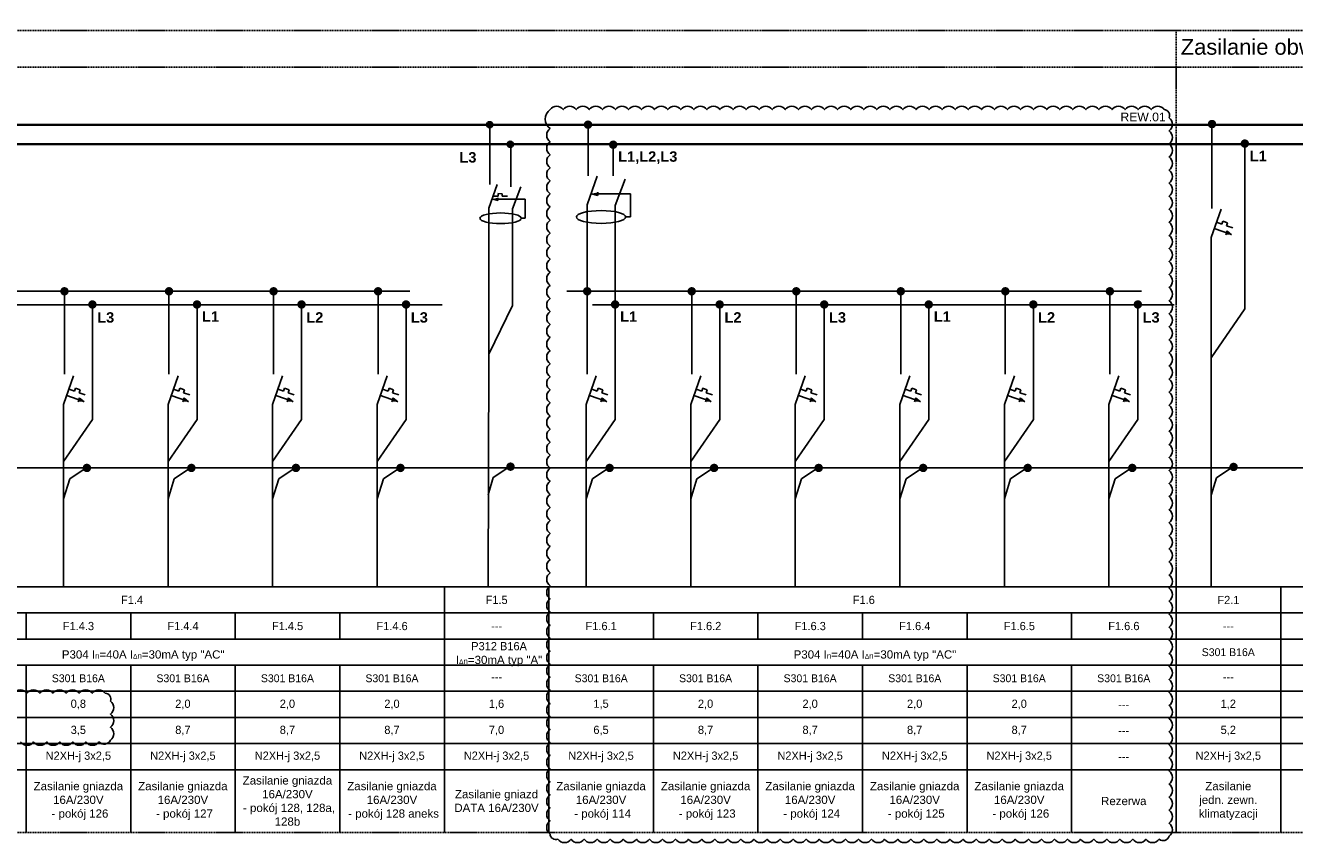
# Model space of a CAD drawing. Header units: millimetres. Extents: x 203 to 3426, y 719 to 2381.
# Tile 6 of 185: x 1523 to 2252, y 1897 to 2366. Entities that reach past the tile are written whole.
import ezdxf
from ezdxf.enums import TextEntityAlignment as Align

# ---------------------------------------------------------------- set-up
doc = ezdxf.new("R2010")
doc.units = ezdxf.units.MM
doc.linetypes.add('DASHED', pattern=[0.75, 0.5, -0.25])
doc.linetypes.add('DASHED2', pattern=[9.525, 6.35, -3.175])
for name, color, linetype in [('_IE_REW01', 30, 'Continuous'), ('Blok', 7, 'Continuous'), ('elektryka', 3, 'Continuous'), ('XE_adresy', 7, 'Continuous'), ('XE_opisy', 7, 'Continuous')]:
    doc.layers.add(name, color=color, linetype=linetype)
doc.styles.add('opis_el', font='arialbd.ttf')
doc.styles.get("Standard").update_dxf_attribs({"font": 'ARIAL.TTF'})
doc.styles.add('STYLE2', font='txt', dxfattribs={"height": 2.5})

msp = doc.modelspace()

# ---------------------------------------------------------------- hatches: boundary and pattern name
for points in [[(1794.33, 2266.99), (1794.33, 2265.46), (1791.2, 2266.22)], [(1851.7, 2270.11), (1851.7, 2268.28), (1847.94, 2269.19)], [(1556.79, 2149.86), (1553.43, 2149.84), (1554.17, 2151.97)], [(1616.79, 2149.86), (1613.43, 2149.84), (1614.17, 2151.97)], [(1676.79, 2149.86), (1673.43, 2149.84), (1674.17, 2151.97)], [(1736.79, 2149.86), (1733.43, 2149.84), (1734.17, 2151.97)], [(1856.79, 2149.86), (1853.43, 2149.84), (1854.17, 2151.97)], [(1916.79, 2149.86), (1913.43, 2149.84), (1914.17, 2151.97)], [(1976.79, 2149.86), (1973.43, 2149.84), (1974.17, 2151.97)], [(2036.79, 2149.86), (2033.43, 2149.84), (2034.17, 2151.97)], [(2096.79, 2149.86), (2093.43, 2149.84), (2094.17, 2151.97)], [(2156.79, 2149.86), (2153.43, 2149.84), (2154.17, 2151.97)]]:
    msp.add_hatch(color=256).paths.add_polyline_path(points)
at = {"linetype": 'Continuous'}
for points in [[(1558.39, 2109.39, 1), (1558.39, 2114.27, 1)], [(1618.39, 2109.39, 1), (1618.39, 2114.27, 1)], [(1678.39, 2109.39, 1), (1678.39, 2114.27, 1)], [(1738.39, 2109.39, 1), (1738.39, 2114.27, 1)], [(1801.53, 2110.11, 1), (1801.53, 2114.99, 1)], [(1858.39, 2109.39, 1), (1858.39, 2114.27, 1)], [(1918.39, 2109.39, 1), (1918.39, 2114.27, 1)], [(1978.39, 2109.39, 1), (1978.39, 2114.27, 1)], [(2038.39, 2109.39, 1), (2038.39, 2114.27, 1)], [(2098.39, 2109.39, 1), (2098.39, 2114.27, 1)], [(2158.39, 2109.39, 1), (2158.39, 2114.27, 1)], [(2216.53, 2109.97, 1), (2216.53, 2114.85, 1)]]:
    msp.add_hatch(color=94, dxfattribs=at).paths.add_polyline_path(points)
at = {"layer": 'Blok'}
h = msp.add_hatch(color=24, dxfattribs=at)
h.dxf.hatch_style = 1
edge = h.paths.add_edge_path()
edge.add_arc((1789.61, 2308.85), 1.75, 0, 360)
for color, points in [(24, [(1846.03, 2306.48, 1), (1846.03, 2311.35, 1)]), (24, [(2204.14, 2306.82, 1), (2204.14, 2311.7, 1)]), (5, [(1860.47, 2294.95, 1), (1860.47, 2299.83, 1)]), (5, [(2222.98, 2295.63, 1), (2222.98, 2300.51, 1)]), (24, [(1545.53, 2210.82, 1), (1545.53, 2215.69, 1)]), (24, [(1605.53, 2210.82, 1), (1605.53, 2215.69, 1)]), (24, [(1665.53, 2210.82, 1), (1665.53, 2215.69, 1)]), (24, [(1725.53, 2210.82, 1), (1725.53, 2215.69, 1)]), (24, [(1845.53, 2210.82, 1), (1845.53, 2215.69, 1)]), (24, [(1905.53, 2210.82, 1), (1905.53, 2215.69, 1)]), (24, [(1965.53, 2210.82, 1), (1965.53, 2215.69, 1)]), (24, [(2025.53, 2210.82, 1), (2025.53, 2215.69, 1)]), (24, [(2085.53, 2210.82, 1), (2085.53, 2215.69, 1)]), (24, [(2145.53, 2210.82, 1), (2145.53, 2215.69, 1)]), (5, [(1561.58, 2203.23, 1), (1561.58, 2208.11, 1)]), (5, [(1621.58, 2203.23, 1), (1621.58, 2208.11, 1)]), (5, [(1681.58, 2203.23, 1), (1681.58, 2208.11, 1)]), (5, [(1741.58, 2203.23, 1), (1741.58, 2208.11, 1)]), (5, [(1861.58, 2203.23, 1), (1861.58, 2208.11, 1)]), (5, [(1921.58, 2203.23, 1), (1921.58, 2208.11, 1)]), (5, [(1981.58, 2203.23, 1), (1981.58, 2208.11, 1)]), (5, [(2041.58, 2203.23, 1), (2041.58, 2208.11, 1)]), (5, [(2101.58, 2203.23, 1), (2101.58, 2208.11, 1)]), (5, [(2161.58, 2203.23, 1), (2161.58, 2208.11, 1)])]:
    msp.add_hatch(color=color, dxfattribs=at).paths.add_polyline_path(points)
h = msp.add_hatch(color=5, dxfattribs=at)
h.dxf.hatch_style = 1
edge = h.paths.add_edge_path()
edge.add_arc((1801.38, 2297.66), 1.75, 0, 360)
at = {"layer": 'XE_opisy'}
msp.add_hatch(color=256, dxfattribs=at).paths.add_polyline_path([(2215.41, 2245.74), (2212.05, 2245.71), (2212.8, 2247.84)])

# ---------------------------------------------------------------- linework, layer by layer
for p, q in [((1789.18, 2260.91), (1793.95, 2274.61)), ((1802.61, 2260.58), (1807.38, 2273.31)), ((1791.2, 2266.22), (1794.33, 2265.46)), ((1794.35, 2267.83), (1791.59, 2267.83)), ((1796.67, 2269.27), (1794.32, 2269.31)), ((1794.33, 2266.99), (1794.33, 2265.46)), ((1809.96, 2266.22), (1794.33, 2266.22)), ((1794.35, 2269.27), (1794.35, 2267.83)), ((1796.67, 2267.83), (1796.67, 2269.27)), ((1799.8, 2267.83), (1796.67, 2267.83)), ((1809.96, 2255.16), (1809.96, 2266.22)), ((1847.94, 2269.19), (1851.7, 2268.28)), ((1851.7, 2270.11), (1851.7, 2268.28)), ((1870.46, 2269.19), (1851.7, 2269.19)), ((1870.46, 2255.92), (1870.46, 2269.19)), ((1807.68, 2255.16), (1809.96, 2255.16)), ((1867.72, 2255.92), (1870.46, 2255.92)), ((1788.62, 2043.56), (1789.14, 2177.07)), ((1545, 2148.17), (1550.72, 2164.61)), ((1605, 2148.17), (1610.72, 2164.61)), ((1665, 2148.17), (1670.72, 2164.61)), ((1725, 2148.17), (1730.72, 2164.61)), ((1845, 2148.17), (1850.72, 2164.61)), ((1905, 2148.17), (1910.72, 2164.61)), ((1965, 2148.17), (1970.72, 2164.61)), ((2025, 2148.17), (2030.72, 2164.61)), ((2085, 2148.17), (2090.72, 2164.61)), ((2145, 2148.17), (2150.72, 2164.61)), ((1551.26, 2155.94), (1548.13, 2157.03)), ((1551.83, 2157.57), (1551.26, 2155.94)), ((1554.46, 2156.65), (1551.81, 2157.63)), ((1553.89, 2155.02), (1554.46, 2156.65)), ((1611.26, 2155.94), (1608.13, 2157.03)), ((1611.83, 2157.57), (1611.26, 2155.94)), ((1614.46, 2156.65), (1611.81, 2157.63)), ((1613.89, 2155.02), (1614.46, 2156.65)), ((1671.26, 2155.94), (1668.13, 2157.03)), ((1671.83, 2157.57), (1671.26, 2155.94)), ((1674.46, 2156.65), (1671.81, 2157.63)), ((1673.89, 2155.02), (1674.46, 2156.65)), ((1731.26, 2155.94), (1728.13, 2157.03)), ((1731.83, 2157.57), (1731.26, 2155.94)), ((1734.46, 2156.65), (1731.81, 2157.63)), ((1733.89, 2155.02), (1734.46, 2156.65)), ((1851.26, 2155.94), (1848.13, 2157.03)), ((1851.83, 2157.57), (1851.26, 2155.94)), ((1854.46, 2156.65), (1851.81, 2157.63)), ((1853.89, 2155.02), (1854.46, 2156.65)), ((1911.26, 2155.94), (1908.13, 2157.03)), ((1911.83, 2157.57), (1911.26, 2155.94)), ((1914.46, 2156.65), (1911.81, 2157.63)), ((1913.89, 2155.02), (1914.46, 2156.65)), ((1971.26, 2155.94), (1968.13, 2157.03)), ((1971.83, 2157.57), (1971.26, 2155.94)), ((1974.46, 2156.65), (1971.81, 2157.63)), ((1973.89, 2155.02), (1974.46, 2156.65)), ((2031.26, 2155.94), (2028.13, 2157.03)), ((2031.83, 2157.57), (2031.26, 2155.94)), ((2034.46, 2156.65), (2031.81, 2157.63)), ((2033.89, 2155.02), (2034.46, 2156.65)), ((2091.26, 2155.94), (2088.13, 2157.03)), ((2091.83, 2157.57), (2091.26, 2155.94)), ((2094.46, 2156.65), (2091.81, 2157.63)), ((2093.89, 2155.02), (2094.46, 2156.65)), ((2151.26, 2155.94), (2148.13, 2157.03)), ((2151.83, 2157.57), (2151.26, 2155.94)), ((2154.46, 2156.65), (2151.81, 2157.63)), ((2153.89, 2155.02), (2154.46, 2156.65)), ((1556.15, 2150.08), (1546.84, 2153.33)), ((1553.43, 2149.84), (1554.2, 2152.04)), ((1557.44, 2153.78), (1553.89, 2155.02)), ((1556.79, 2149.86), (1554.17, 2151.97)), ((1616.15, 2150.08), (1606.84, 2153.33)), ((1613.43, 2149.84), (1614.2, 2152.04)), ((1617.44, 2153.78), (1613.89, 2155.02)), ((1616.79, 2149.86), (1614.17, 2151.97)), ((1676.15, 2150.08), (1666.84, 2153.33)), ((1673.43, 2149.84), (1674.2, 2152.04)), ((1677.44, 2153.78), (1673.89, 2155.02)), ((1676.79, 2149.86), (1674.17, 2151.97)), ((1736.15, 2150.08), (1726.84, 2153.33)), ((1733.43, 2149.84), (1734.2, 2152.04)), ((1737.44, 2153.78), (1733.89, 2155.02)), ((1736.79, 2149.86), (1734.17, 2151.97)), ((1856.15, 2150.08), (1846.84, 2153.33)), ((1853.43, 2149.84), (1854.2, 2152.04)), ((1857.44, 2153.78), (1853.89, 2155.02)), ((1856.79, 2149.86), (1854.17, 2151.97)), ((1916.15, 2150.08), (1906.84, 2153.33)), ((1913.43, 2149.84), (1914.2, 2152.04)), ((1917.44, 2153.78), (1913.89, 2155.02)), ((1916.79, 2149.86), (1914.17, 2151.97)), ((1976.15, 2150.08), (1966.84, 2153.33)), ((1973.43, 2149.84), (1974.2, 2152.04)), ((1977.44, 2153.78), (1973.89, 2155.02)), ((1976.79, 2149.86), (1974.17, 2151.97)), ((2036.15, 2150.08), (2026.84, 2153.33)), ((2033.43, 2149.84), (2034.2, 2152.04)), ((2037.44, 2153.78), (2033.89, 2155.02)), ((2036.79, 2149.86), (2034.17, 2151.97)), ((2096.15, 2150.08), (2086.84, 2153.33)), ((2093.43, 2149.84), (2094.2, 2152.04)), ((2097.44, 2153.78), (2093.89, 2155.02)), ((2096.79, 2149.86), (2094.17, 2151.97)), ((2156.15, 2150.08), (2146.84, 2153.33)), ((2153.43, 2149.84), (2154.2, 2152.04)), ((2157.44, 2153.78), (2153.89, 2155.02)), ((2156.79, 2149.86), (2154.17, 2151.97)), ((1545, 2043.56), (1545, 2148.17)), ((1605, 2043.56), (1605, 2148.17)), ((1665, 2043.56), (1665, 2148.17)), ((1725, 2043.56), (1725, 2148.17)), ((1845, 2043.56), (1845, 2148.17)), ((1905, 2043.56), (1905, 2148.17)), ((1965, 2043.56), (1965, 2148.17)), ((2025, 2043.56), (2025, 2148.17)), ((2085, 2043.56), (2085, 2148.17)), ((2145, 2043.56), (2145, 2148.17))]:
    msp.add_line(p, q)
at = {"color": 94}
for p, q in [((1791.67, 2106.32), (1801.08, 2112.59)), ((1545, 2094.03), (1548.54, 2105.6)), ((1548.54, 2105.6), (1557.94, 2111.87)), ((1605, 2094.03), (1608.54, 2105.6)), ((1608.54, 2105.6), (1617.94, 2111.87)), ((1665, 2094.03), (1668.54, 2105.6)), ((1668.54, 2105.6), (1677.94, 2111.87)), ((1725, 2094.03), (1728.54, 2105.6)), ((1728.54, 2105.6), (1737.94, 2111.87)), ((1788.62, 2096.34), (1791.67, 2106.32)), ((1845, 2094.03), (1848.54, 2105.6)), ((1848.54, 2105.6), (1857.94, 2111.87)), ((1905, 2094.03), (1908.54, 2105.6)), ((1908.54, 2105.6), (1917.94, 2111.87)), ((1965, 2094.03), (1968.54, 2105.6)), ((1968.54, 2105.6), (1977.94, 2111.87)), ((2025, 2094.03), (2028.54, 2105.6)), ((2028.54, 2105.6), (2037.94, 2111.87)), ((2085, 2094.03), (2088.54, 2105.6)), ((2088.54, 2105.6), (2097.94, 2111.87)), ((2145, 2094.03), (2148.54, 2105.6)), ((2148.54, 2105.6), (2157.94, 2111.87)), ((2203.62, 2096.2), (2206.67, 2106.18)), ((2206.67, 2106.18), (2216.07, 2112.44))]:
    msp.add_line(p, q, dxfattribs=at)
for points in [[(203.56, 2043.56), (3083.56, 2043.56)], [(1763.56, 2043.56), (1763.56, 1902.56)], [(1823.56, 2043.56), (1823.56, 1902.56)], [(2183.56, 2043.56), (2183.56, 1902.56)], [(2243.56, 2043.56), (2243.56, 1902.56)], [(263.56, 2028.56), (3083.56, 2028.56)], [(1523.56, 2028.56), (1523.56, 2013.56)], [(1583.56, 2028.56), (1583.56, 2013.56)], [(1583.56, 2028.56), (1583.56, 2013.56)], [(1643.56, 2028.56), (1643.56, 2013.56)], [(1703.56, 2028.56), (1703.56, 2013.56)], [(1883.56, 2028.56), (1883.56, 2013.56)], [(1943.56, 2028.56), (1943.56, 2013.56)], [(2003.56, 2028.56), (2003.56, 2013.56)], [(2003.56, 2028.56), (2003.56, 2013.56)], [(2063.56, 2028.56), (2063.56, 2013.56)], [(2123.56, 2028.56), (2123.56, 2013.56)], [(203.56, 2013.56), (3083.56, 2013.56)], [(263.56, 1998.56), (3083.56, 1998.56)], [(1523.56, 1998.56), (1523.56, 1902.56)], [(1583.56, 1998.56), (1583.56, 1902.56)], [(1583.56, 1998.56), (1583.56, 1902.56)], [(1583.56, 1998.56), (1583.56, 1902.56)], [(1583.56, 1998.56), (1583.56, 1902.56)], [(1583.56, 1998.56), (1583.56, 1902.56)], [(1643.56, 1998.56), (1643.56, 1902.56)], [(1703.56, 1998.56), (1703.56, 1902.56)], [(1883.56, 1998.56), (1883.56, 1902.56)], [(1943.56, 1998.56), (1943.56, 1902.56)], [(2003.56, 1998.56), (2003.56, 1902.56)], [(2063.56, 1998.56), (2063.56, 1902.56)], [(2123.56, 1998.56), (2123.56, 1902.56)], [(203.56, 1983.56), (3083.56, 1983.56)], [(203.56, 1968.56), (3083.56, 1968.56)], [(203.56, 1953.56), (3083.56, 1953.56)], [(203.56, 1938.56), (3083.56, 1938.56)]]:
    msp.add_lwpolyline(points)
for centre, major_axis in [((1853.51, 2255.92), (-14.2, 0)), ((1795.84, 2255.16), (-11.84, 0))]:
    msp.add_ellipse(centre, major_axis=major_axis, ratio=0.258872)
at = {"layer": '_IE_REW01'}
msp.add_lwpolyline([(1824.26, 2317.56, -0.5206), (1831.76, 2317.56, -0.5206), (1839.26, 2317.56, -0.5206), (1846.76, 2317.56, -0.5206), (1854.26, 2317.56, -0.5206), (1861.76, 2317.56, -0.5206), (1869.26, 2317.56, -0.5206), (1876.76, 2317.56, -0.5206), (1884.26, 2317.56, -0.5206), (1891.76, 2317.56, -0.5206), (1899.26, 2317.56, -0.5206), (1906.76, 2317.56, -0.5206), (1914.26, 2317.56, -0.5206), (1921.76, 2317.56, -0.5206), (1929.26, 2317.56, -0.5206), (1936.76, 2317.56, -0.5206), (1944.26, 2317.56, -0.5206), (1951.76, 2317.56, -0.5206), (1959.26, 2317.56, -0.5206), (1966.76, 2317.56, -0.5206), (1974.26, 2317.56, -0.5206), (1981.76, 2317.56, -0.5206), (1989.26, 2317.56, -0.5206), (1996.76, 2317.56, -0.5206), (2004.26, 2317.56, -0.5206), (2011.76, 2317.56, -0.5206), (2019.26, 2317.56, -0.5206), (2026.76, 2317.56, -0.5206), (2034.26, 2317.56, -0.5206), (2041.76, 2317.56, -0.5206), (2049.26, 2317.56, -0.5206), (2056.76, 2317.56, -0.5206), (2064.26, 2317.56, -0.5206), (2071.76, 2317.56, -0.5206), (2079.26, 2317.56, -0.5206), (2086.76, 2317.56, -0.5206), (2094.26, 2317.56, -0.5206), (2101.76, 2317.56, -0.5206), (2109.26, 2317.56, -0.5206), (2116.76, 2317.56, -0.5206), (2124.26, 2317.56, -0.5206), (2131.76, 2317.56, -0.5206), (2139.26, 2317.56, -0.5206), (2146.76, 2317.56, -0.5206), (2154.26, 2317.56, -0.5206), (2161.76, 2317.56, -0.5206), (2169.26, 2317.56, -0.5206), (2176.76, 2317.56, -0.5206), (2179.55, 2312.85, -0.5206), (2179.55, 2305.35, -0.5206), (2179.55, 2297.85, -0.5206), (2179.55, 2290.35, -0.5206), (2179.55, 2282.85, -0.5206), (2179.55, 2275.35, -0.5206), (2179.55, 2267.85, -0.5206), (2179.55, 2260.35, -0.5206), (2179.55, 2252.85, -0.5206), (2179.55, 2245.35, -0.5206), (2179.55, 2237.85, -0.5206), (2179.55, 2230.35, -0.5206), (2179.55, 2222.85, -0.5206), (2179.55, 2215.35, -0.5206), (2179.55, 2207.85, -0.5206), (2179.55, 2200.35, -0.5206), (2179.55, 2192.85, -0.5206), (2179.55, 2185.35, -0.5206), (2179.55, 2177.85, -0.5206), (2179.55, 2170.35, -0.5206), (2179.55, 2162.85, -0.5206), (2179.55, 2155.35, -0.5206), (2179.55, 2147.85, -0.5206), (2179.55, 2140.35, -0.5206), (2179.55, 2132.85, -0.5206), (2179.55, 2125.35, -0.5206), (2179.55, 2117.85, -0.5206), (2179.55, 2110.35, -0.5206), (2179.55, 2102.85, -0.5206), (2179.55, 2095.35, -0.5206), (2179.55, 2087.85, -0.5206), (2179.55, 2080.35, -0.5206), (2179.55, 2072.85, -0.5206), (2179.55, 2065.35, -0.5206), (2179.55, 2057.85, -0.5206), (2179.55, 2050.35, -0.5206), (2179.55, 2042.85, -0.5206), (2179.55, 2035.35, -0.5206), (2179.55, 2027.85, -0.5206), (2179.55, 2020.35, -0.5206), (2179.55, 2012.85, -0.5206), (2179.55, 2005.35, -0.5206), (2179.55, 1997.85, -0.5206), (2179.55, 1990.35, -0.5206), (2179.55, 1982.85, -0.5206), (2179.55, 1975.35, -0.5206), (2179.55, 1967.85, -0.5206), (2179.55, 1960.35, -0.5206), (2179.55, 1952.85, -0.5206), (2179.55, 1945.35, -0.5206), (2179.55, 1937.85, -0.5206), (2179.55, 1930.35, -0.5206), (2179.55, 1922.85, -0.5206), (2179.55, 1915.35, -0.5206), (2179.55, 1907.85, -0.5206), (2179.55, 1900.35, -0.5206), (2173.76, 1898.65, -0.5206), (2166.26, 1898.65, -0.5206), (2158.76, 1898.65, -0.5206), (2151.26, 1898.65, -0.5206), (2143.76, 1898.65, -0.5206), (2136.26, 1898.65, -0.5206), (2128.76, 1898.65, -0.5206), (2121.26, 1898.65, -0.5206), (2113.76, 1898.65, -0.5206), (2106.26, 1898.65, -0.5206), (2098.76, 1898.65, -0.5206), (2091.26, 1898.65, -0.5206), (2083.76, 1898.65, -0.5206), (2076.26, 1898.65, -0.5206), (2068.76, 1898.65, -0.5206), (2061.26, 1898.65, -0.5206), (2053.76, 1898.65, -0.5206), (2046.26, 1898.65, -0.5206), (2038.76, 1898.65, -0.5206), (2031.26, 1898.65, -0.5206), (2023.76, 1898.65, -0.5206), (2016.26, 1898.65, -0.5206), (2008.76, 1898.65, -0.5206), (2001.26, 1898.65, -0.5206), (1993.76, 1898.65, -0.5206), (1986.26, 1898.65, -0.5206), (1978.76, 1898.65, -0.5206), (1971.26, 1898.65, -0.5206), (1963.76, 1898.65, -0.5206), (1956.26, 1898.65, -0.5206), (1948.76, 1898.65, -0.5206), (1941.26, 1898.65, -0.5206), (1933.76, 1898.65, -0.5206), (1926.26, 1898.65, -0.5206), (1918.76, 1898.65, -0.5206), (1911.26, 1898.65, -0.5206), (1903.76, 1898.65, -0.5206), (1896.26, 1898.65, -0.5206), (1888.76, 1898.65, -0.5206), (1881.26, 1898.65, -0.5206), (1873.76, 1898.65, -0.5206), (1866.26, 1898.65, -0.5206), (1858.76, 1898.65, -0.5206), (1851.26, 1898.65, -0.5206), (1843.76, 1898.65, -0.5206), (1836.26, 1898.65, -0.5206), (1828.76, 1898.65, -0.5206), (1824.26, 1901.64, -0.5206), (1824.26, 1909.14, -0.5206), (1824.26, 1916.64, -0.5206), (1824.26, 1924.14, -0.5206), (1824.26, 1931.64, -0.5206), (1824.26, 1939.14, -0.5206), (1824.26, 1946.64, -0.5206), (1824.26, 1954.14, -0.5206), (1824.26, 1961.64, -0.5206), (1824.26, 1969.14, -0.5206), (1824.26, 1976.64, -0.5206), (1824.26, 1984.14, -0.5206), (1824.26, 1991.64, -0.5206), (1824.26, 1999.14, -0.5206), (1824.26, 2006.64, -0.5206), (1824.26, 2014.14, -0.5206), (1824.26, 2021.64, -0.5206), (1824.26, 2029.14, -0.5206), (1824.26, 2036.64, -0.5206), (1824.26, 2044.14, -0.5206), (1824.26, 2051.64, -0.5206), (1824.26, 2059.14, -0.5206), (1824.26, 2066.64, -0.5206), (1824.26, 2074.14, -0.5206), (1824.26, 2081.64, -0.5206), (1824.26, 2089.14, -0.5206), (1824.26, 2096.64, -0.5206), (1824.26, 2104.14, -0.5206), (1824.26, 2111.64, -0.5206), (1824.26, 2119.14, -0.5206), (1824.26, 2126.64, -0.5206), (1824.26, 2134.14, -0.5206), (1824.26, 2141.64, -0.5206), (1824.26, 2149.14, -0.5206), (1824.26, 2156.64, -0.5206), (1824.26, 2164.14, -0.5206), (1824.26, 2171.64, -0.5206), (1824.26, 2179.14, -0.5206), (1824.26, 2186.64, -0.5206), (1824.26, 2194.14, -0.5206), (1824.26, 2201.64, -0.5206), (1824.26, 2209.14, -0.5206), (1824.26, 2216.64, -0.5206), (1824.26, 2224.14, -0.5206), (1824.26, 2231.64, -0.5206), (1824.26, 2239.14, -0.5206), (1824.26, 2246.64, -0.5206), (1824.26, 2254.14, -0.5206), (1824.26, 2261.64, -0.5206), (1824.26, 2269.14, -0.5206), (1824.26, 2276.64, -0.5206), (1824.26, 2284.14, -0.5206), (1824.26, 2291.64, -0.5206), (1824.26, 2299.14, -0.5206), (1824.26, 2306.64, -0.5206), (1824.26, 2317.56, -0.5206)], format="xyb", close=True, dxfattribs=at)
msp.add_lwpolyline([(1516.44, 1982.48, -0.5206), (1523.94, 1982.48, -0.5206), (1531.44, 1982.48, -0.5206), (1538.94, 1982.48, -0.5206), (1546.44, 1982.48, -0.5206), (1553.94, 1982.48, -0.5206), (1561.44, 1982.48, -0.5206), (1568.94, 1982.48, -0.5206), (1571.92, 1977.96, -0.5206), (1571.92, 1970.46, -0.5206), (1571.92, 1962.96, -0.5206), (1571.92, 1955.46, -0.5206), (1565.33, 1954.55, -0.5206), (1557.83, 1954.55, -0.5206), (1550.33, 1954.55, -0.5206), (1542.83, 1954.55, -0.5206), (1535.33, 1954.55, -0.5206), (1527.83, 1954.55, -0.5206), (1520.33, 1954.55, -0.5206)], format="xyb", dxfattribs=at)
at = {"layer": 'Blok', "linetype": 'DASHED2', "ltscale": 0.1}
for p, q in [((203.56, 2362.98), (3083.56, 2362.98)), ((203.56, 2341.98), (3083.56, 2341.98))]:
    msp.add_line(p, q, dxfattribs=at)
at = {"layer": 'Blok', "color": 24}
for p, q in [((2204.14, 2309.3), (2204.14, 2260.7)), ((1789.61, 2308.85), (1789.61, 2274.61)), ((1846.03, 2308.56), (1846.03, 2279.47)), ((1845.52, 2262.82), (1851.24, 2279.25)), ((1845.51, 2213.32), (1845.52, 2262.82)), ((1413.81, 2213.32), (1743.74, 2213.32)), ((1545.51, 2212.4), (1545.51, 2165.66)), ((1605.51, 2212.4), (1605.51, 2165.66)), ((1665.51, 2212.4), (1665.51, 2165.66)), ((1725.51, 2212.4), (1725.51, 2165.66)), ((1833.81, 2213.32), (2163.74, 2213.32)), ((1845.51, 2212.4), (1845.51, 2165.66)), ((1905.51, 2212.4), (1905.51, 2165.66)), ((1965.51, 2212.4), (1965.51, 2165.66)), ((2025.51, 2212.4), (2025.51, 2165.66)), ((2085.51, 2212.4), (2085.51, 2165.66)), ((2145.51, 2212.4), (2145.51, 2165.66))]:
    msp.add_line(p, q, dxfattribs=at)
at = {"layer": 'Blok', "color": 5}
for p, q in [((1801.64, 2295.93), (1801.64, 2273.31)), ((1860.47, 2297.36), (1860.47, 2279.47)), ((2222.98, 2298.11), (2222.98, 2203.16)), ((1861.64, 2262.42), (1867.36, 2277.69)), ((1802.61, 2260.58), (1802.61, 2205.05)), ((1861.64, 2207.33), (1861.64, 2262.7)), ((1428.63, 2205.48), (1762.36, 2205.48)), ((1561.64, 2205.48), (1561.64, 2139.58)), ((1621.64, 2205.48), (1621.64, 2139.58)), ((1681.64, 2205.48), (1681.64, 2139.58)), ((1741.64, 2205.48), (1741.64, 2139.58)), ((1802.61, 2205.05), (1789.14, 2177.07)), ((1848.63, 2205.48), (2182.36, 2205.48)), ((1861.64, 2205.48), (1861.64, 2139.58)), ((1921.64, 2205.48), (1921.64, 2139.58)), ((1981.64, 2205.48), (1981.64, 2139.58)), ((2041.64, 2205.48), (2041.64, 2139.58)), ((2101.64, 2205.48), (2101.64, 2139.58)), ((2161.64, 2205.48), (2161.64, 2139.58)), ((2222.98, 2203.16), (2203.62, 2175.13)), ((1561.64, 2139.58), (1545, 2115.48)), ((1621.64, 2139.58), (1605, 2115.48)), ((1681.64, 2139.58), (1665, 2115.48)), ((1741.64, 2139.58), (1725, 2115.48)), ((1861.64, 2139.58), (1845, 2115.48)), ((1921.64, 2139.58), (1905, 2115.48)), ((1981.64, 2139.58), (1965, 2115.48)), ((2041.64, 2139.58), (2025, 2115.48)), ((2101.64, 2139.58), (2085, 2115.48)), ((2161.64, 2139.58), (2145, 2115.48))]:
    msp.add_line(p, q, dxfattribs=at)
at = {"layer": 'Blok', "color": 24, "const_width": 1.4}
msp.add_lwpolyline([(203.56, 2308.85), (3083.56, 2308.85)], dxfattribs=at)
at = {"layer": 'Blok', "color": 5, "const_width": 1.4}
msp.add_lwpolyline([(203.56, 2297.66), (3083.56, 2297.66)], dxfattribs=at)
at = {"layer": 'Blok', "color": 24}
msp.add_lwpolyline([(1789.18, 2260.91), (1789.14, 2177.07)], dxfattribs=at)
at = {"layer": 'Blok', "color": 2, "linetype": 'DASHED2', "const_width": 1}
msp.add_lwpolyline([(203.56, 2111.86), (3083.56, 2111.86)], dxfattribs=at)
at = {"layer": 'Blok', "color": 94, "linetype": 'DASHED', "const_width": 1}
msp.add_lwpolyline([(203.56, 2111.86), (3083.56, 2111.86)], dxfattribs=at)
at = {"layer": 'Blok', "color": 24}
msp.add_circle((1789.61, 2308.85), 1.75, dxfattribs=at)
at = {"layer": 'Blok', "color": 5}
msp.add_circle((1801.38, 2297.66), 1.75, dxfattribs=at)
at = {"layer": 'XE_opisy', "linetype": 'DASHED2', "ltscale": 0.1}
msp.add_line((2183.56, 2362.98), (2183.56, 2043.56), dxfattribs=at)
at = {"layer": 'XE_opisy'}
for p, q in [((2203.62, 2244.05), (2209.35, 2260.48)), ((2209.88, 2251.81), (2206.76, 2252.9)), ((2210.45, 2253.45), (2209.88, 2251.81)), ((2213.08, 2252.53), (2210.44, 2253.51)), ((2212.51, 2250.9), (2213.08, 2252.53)), ((2214.77, 2245.96), (2205.47, 2249.21)), ((2212.05, 2245.71), (2212.82, 2247.91)), ((2216.06, 2249.66), (2212.51, 2250.9)), ((2215.41, 2245.74), (2212.8, 2247.84))]:
    msp.add_line(p, q, dxfattribs=at)
at = {"layer": 'XE_opisy', "linetype": 'Continuous'}
msp.add_line((2203.62, 2043.56), (2203.62, 2244.05), dxfattribs=at)
at = {"layer": 'XE_opisy', "linetype": 'DASHED2', "ltscale": 0.1}
msp.add_lwpolyline([(203.56, 1902.56), (3083.56, 1902.56)], dxfattribs=at)

# ---------------------------------------------------------------- texts
at = {"linetype": 'Continuous', "style": 'opis_el'}
for s, p in [('L3', (1772.2, 2287.17)), ('L1,L2,L3', (1863.3, 2287.62)), ('L1', (2225.8, 2287.91)), ('L3', (1564.31, 2195.24)), ('L1', (1624.46, 2195.73)), ('L2', (1684.31, 2195.24)), ('L3', (1744.31, 2195.24)), ('L1', (1864.46, 2195.73)), ('L2', (1924.31, 2195.24)), ('L3', (1984.31, 2195.24)), ('L1', (2044.46, 2195.73)), ('L2', (2104.31, 2195.24)), ('L3', (2164.31, 2195.24))]:
    msp.add_text(s, height=6, dxfattribs=at).set_placement(p)
at = {"insert": (2183.56, 2352.21), "char_height": 9, "attachment_point": 4}
msp.add_mtext_dynamic_manual_height_columns('\\pxqc;Zasilanie obwodów sanitarnych', width=179.9999, gutter_width=12.5, heights=[15.78], dxfattribs=at)
at = {"layer": '_IE_REW01', "insert": (2151.58, 2315.84), "char_height": 5, "width": 47.6493, "attachment_point": 1}
msp.add_mtext('REW.01', dxfattribs=at)
at = {"layer": 'elektryka', "color": 7, "linetype": 'Continuous', "style": 'STYLE2'}
for s, p in [('F1.5', (1793.56, 2036.04)), ('F2.1', (2213.56, 2036.04)), ('F1.4.3', (1553.56, 2021.05)), ('F1.4.4', (1613.56, 2021.05)), ('F1.4.5', (1673.56, 2021.05)), ('F1.4.6', (1733.56, 2021.05)), ('---', (1793.56, 2021.04)), ('F1.6.1', (1853.56, 2021.05)), ('F1.6.2', (1913.56, 2021.05)), ('F1.6.3', (1973.56, 2021.05)), ('F1.6.4', (2033.56, 2021.05)), ('F1.6.5', (2093.56, 2021.05)), ('F1.6.6', (2153.56, 2021.05)), ('---', (2213.56, 2021.04)), ('---', (2153.49, 1976.04)), ('---', (2153.49, 1961.04)), ('---', (2153.49, 1946.04))]:
    msp.add_text(s, height=4.725, dxfattribs=at).set_placement(p, align=Align.MIDDLE)
at = {"layer": 'XE_adresy', "linetype": 'Continuous', "style": 'STYLE2'}
for s, p in [('F1.4', (1584.3, 2036.05)), ('F1.6', (2004.3, 2036.05)), ('0,8', (1553.49, 1976.04)), ('2,0', (1613.49, 1976.04)), ('2,0', (1673.49, 1976.04)), ('2,0', (1733.49, 1976.04)), ('1,6', (1793.49, 1976.04)), ('1,5', (1853.49, 1976.04)), ('2,0', (1913.49, 1976.04)), ('2,0', (1973.49, 1976.04)), ('2,0', (2033.49, 1976.04)), ('2,0', (2093.49, 1976.04)), ('1,2', (2213.49, 1976.04)), ('3,5', (1553.49, 1961.04)), ('8,7', (1613.49, 1961.04)), ('8,7', (1673.49, 1961.04)), ('8,7', (1733.49, 1961.04)), ('7,0', (1793.49, 1961.04)), ('6,5', (1853.49, 1961.04)), ('8,7', (1913.49, 1961.04)), ('8,7', (1973.49, 1961.04)), ('8,7', (2033.49, 1961.04)), ('8,7', (2093.49, 1961.04)), ('5,2', (2213.49, 1961.04)), ('N2XH-j 3x2,5', (1553.49, 1946.04)), ('N2XH-j 3x2,5', (1613.49, 1946.04)), ('N2XH-j 3x2,5', (1673.49, 1946.04)), ('N2XH-j 3x2,5', (1733.49, 1946.04)), ('N2XH-j 3x2,5', (1793.49, 1946.04)), ('N2XH-j 3x2,5', (1853.49, 1946.04)), ('N2XH-j 3x2,5', (1913.49, 1946.04)), ('N2XH-j 3x2,5', (1973.49, 1946.04)), ('N2XH-j 3x2,5', (2033.49, 1946.04)), ('N2XH-j 3x2,5', (2093.49, 1946.04)), ('N2XH-j 3x2,5', (2213.49, 1946.04))]:
    msp.add_text(s, height=4.725, dxfattribs=at).set_placement(p, align=Align.MIDDLE)
for p in [(1793.56, 1991.87), (2213.56, 1991.87)]:
    msp.add_text('---', height=4.725, dxfattribs=at).set_placement(p, align=Align.MIDDLE_CENTER)
at = {"layer": 'XE_adresy', "linetype": 'Continuous', "char_height": 4.725, "style": 'STYLE2'}
for s, insert, width, attachment_point in [('\\pxqc;P312 B16A\\P{\\fArial|b0|i0|c238|p32;\\H1.000334x;I\\H0.5719x;Δ\\H1.2x;n\\H1.458x;=30mA typ "A"}', (1768.86, 2011.85), 52.2198, 1), ('{\\fArial|b0|i0|c238|p32;P304 I\\H0.6861x;n\\H1.458x;=40A I\\H0.5719x;Δ\\H1.2x;n\\H1.458x;=30mA typ "AC"}', (1590.71, 2004.02), 337.4776, 5), ('{\\fArial|b0|i0|c238|p32;P304 I\\H0.6861x;n\\H1.458x;=40A I\\H0.5719x;Δ\\H1.2x;n\\H1.458x;=30mA typ "AC"}', (2010.71, 2004.02), 337.4776, 5), ('\\A1;{\\fArial|b0|i0|c238|p34;Zasilanie gniazda 16A/230V\\P - pokój 126}', (1553.49, 1920.56), 60.0003, 5), ('\\A1;{\\fArial|b0|i0|c238|p34;Zasilanie gniazda 16A/230V\\P - pokój 127}', (1613.49, 1920.56), 60.0003, 5), ('\\A1;{\\fArial|b0|i0|c238|p34;Zasilanie gniazda 16A/230V\\P - pokój 128, 128a,\\P128b}', (1673.49, 1920.56), 60.0003, 5), ('\\A1;{\\fArial|b0|i0|c238|p34;Zasilanie gniazda 16A/230V\\P - pokój 128 aneks}', (1733.49, 1920.56), 60.0003, 5), ('\\A1;{\\fArial|b0|i0|c238|p34;Zasilanie gniazda 16A/230V\\P - pokój 114}', (1853.49, 1920.56), 60.0003, 5), ('\\A1;{\\fArial|b0|i0|c238|p34;Zasilanie gniazda 16A/230V\\P - pokój 123}', (1913.49, 1920.56), 60.0003, 5), ('\\A1;{\\fArial|b0|i0|c238|p34;Zasilanie gniazda 16A/230V\\P - pokój 124}', (1973.49, 1920.56), 60.0003, 5), ('\\A1;{\\fArial|b0|i0|c238|p34;Zasilanie gniazda 16A/230V\\P - pokój 125}', (2033.49, 1920.56), 60.0003, 5), ('\\A1;{\\fArial|b0|i0|c238|p34;Zasilanie gniazda 16A/230V\\P - pokój 126}', (2093.49, 1920.56), 60.0003, 5), ('\\A1;{\\fArial|b0|i0|c238|p34;Zasilanie\\Pjedn. zewn. klimatyzacji}', (2213.49, 1920.56), 60.0003, 5), ('\\A1;{\\fArial|b0|i0|c238|p34;Zasilanie gniazd DATA 16A/230V\\P}', (1793.49, 1920.56), 60.0003, 5), ('\\A1;{\\fArial|b0|i0|c238|p34;Rezerwa}', (2153.49, 1920.56), 60.0003, 5)]:
    msp.add_mtext(s, dxfattribs=dict(at, insert=insert, width=width, attachment_point=attachment_point))
at = {"layer": 'XE_opisy', "linetype": 'Continuous', "style": 'STYLE2'}
for p in [(2213.49, 2006.04), (1553.49, 1991.05), (1613.56, 1991.05), (1673.49, 1991.05), (1733.49, 1991.05), (1853.56, 1991.05), (1913.49, 1991.05), (1973.49, 1991.05), (2033.56, 1991.05), (2093.49, 1991.05), (2153.49, 1991.05)]:
    msp.add_text('S301 B16A', height=4.5, dxfattribs=at).set_placement(p, align=Align.MIDDLE)

doc.saveas('drawing.dxf')
